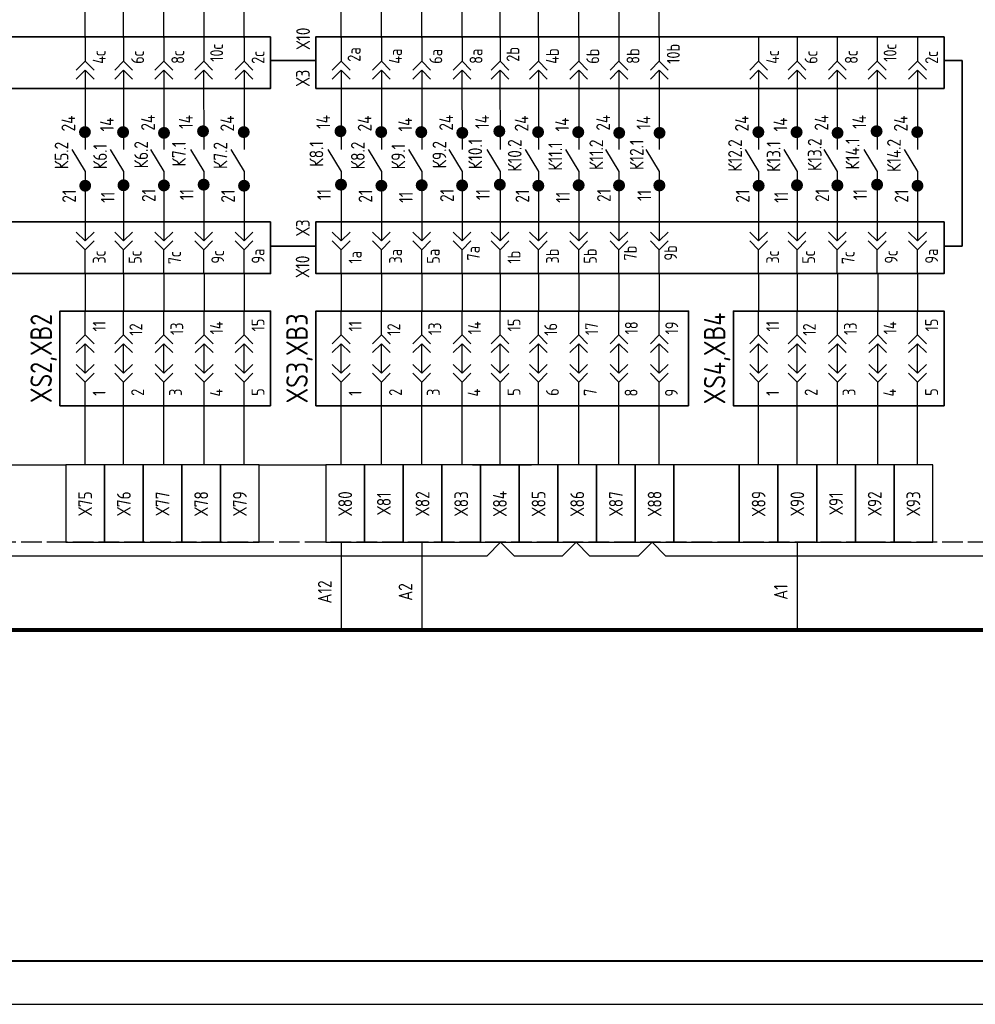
# Model space of a CAD drawing. Header units: millimetres. Extents: x 616 to 6196, y 2487 to 5711.
# Tile 8 of 46: x 2447 to 2558, y 3305 to 3420. Entities that reach past the tile are written whole.
import ezdxf

# ---------------------------------------------------------------- set-up
doc = ezdxf.new("R2010")
doc.units = ezdxf.units.MM
doc.linetypes.add('ACAD_ISO02W100', pattern=[15, 12, -3])
doc.styles.add('SIMPLEX', font='GOST.ttf', dxfattribs={"height": 5})

msp = doc.modelspace()

# ---------------------------------------------------------------- hatches: boundary and pattern name
for points in [[(2454.89, 3407.52, 1), (2454.89, 3406.13, 1)], [(2459.33, 3407.52, 1), (2459.33, 3406.12, 1)], [(2464.09, 3407.43, 1), (2464.09, 3406.04, 1)], [(2468.63, 3407.62, 1), (2468.63, 3406.23, 1)], [(2473.37, 3407.52, 1), (2473.37, 3406.13, 1)], [(2484.62, 3407.62, 1), (2484.62, 3406.23, 1)], [(2489.36, 3407.52, 1), (2489.36, 3406.13, 1)], [(2494.02, 3407.52, 1), (2494.02, 3406.12, 1)], [(2498.79, 3407.43, 1), (2498.79, 3406.04, 1)], [(2503.1, 3407.62, 1), (2503.1, 3406.23, 1)], [(2507.61, 3407.52, 1), (2507.61, 3406.13, 1)], [(2512.28, 3407.52, 1), (2512.28, 3406.12, 1)], [(2517.05, 3407.43, 1), (2517.05, 3406.04, 1)], [(2521.74, 3407.43, 1), (2521.74, 3406.04, 1)], [(2533.24, 3407.52, 1), (2533.24, 3406.13, 1)], [(2537.68, 3407.52, 1), (2537.68, 3406.12, 1)], [(2542.45, 3407.43, 1), (2542.45, 3406.04, 1)], [(2546.99, 3407.62, 1), (2546.99, 3406.23, 1)], [(2551.72, 3407.52, 1), (2551.72, 3406.13, 1)], [(2454.92, 3401.28, 1), (2454.92, 3399.89, 1)], [(2459.38, 3401.34, 1), (2459.38, 3399.94, 1)], [(2464.08, 3401.32, 1), (2464.08, 3399.92, 1)], [(2468.7, 3401.41, 1), (2468.7, 3400.01, 1)], [(2473.4, 3401.28, 1), (2473.4, 3399.89, 1)], [(2484.68, 3401.41, 1), (2484.68, 3400.01, 1)], [(2489.38, 3401.28, 1), (2489.38, 3399.89, 1)], [(2494.07, 3401.34, 1), (2494.07, 3399.94, 1)], [(2498.77, 3401.32, 1), (2498.77, 3399.92, 1)], [(2503.16, 3401.41, 1), (2503.16, 3400.01, 1)], [(2507.64, 3401.28, 1), (2507.64, 3399.89, 1)], [(2512.33, 3401.34, 1), (2512.33, 3399.94, 1)], [(2517.03, 3401.32, 1), (2517.03, 3399.92, 1)], [(2521.72, 3401.32, 1), (2521.72, 3399.92, 1)], [(2533.27, 3401.28, 1), (2533.27, 3399.89, 1)], [(2537.73, 3401.34, 1), (2537.73, 3399.94, 1)], [(2542.43, 3401.32, 1), (2542.43, 3399.92, 1)], [(2547.05, 3401.41, 1), (2547.05, 3400.01, 1)], [(2551.75, 3401.28, 1), (2551.75, 3399.89, 1)]]:
    msp.add_hatch(color=256).paths.add_polyline_path(points)

# ---------------------------------------------------------------- linework, layer by layer
for p, q in [((2454.92, 3417.81), (2454.92, 3421.25)), ((2459.39, 3417.81), (2459.39, 3421.25)), ((2464.08, 3417.81), (2464.08, 3421.25)), ((2468.76, 3417.81), (2468.76, 3421.25)), ((2473.4, 3417.81), (2473.4, 3421.25)), ((2484.69, 3417.81), (2484.69, 3421.25)), ((2484.69, 3417.81), (2484.69, 3421.25)), ((2489.39, 3417.81), (2489.39, 3421.25)), ((2494.08, 3417.81), (2494.08, 3421.25)), ((2498.76, 3417.81), (2498.76, 3421.25)), ((2503.18, 3417.81), (2503.18, 3421.25)), ((2507.64, 3417.81), (2507.64, 3421.25)), ((2512.34, 3417.81), (2512.34, 3421.25)), ((2517.03, 3417.81), (2517.03, 3421.25)), ((2521.71, 3417.81), (2521.71, 3421.25)), ((2454.92, 3417.81), (2454.92, 3415.06)), ((2459.39, 3417.81), (2459.39, 3415.06)), ((2464.07, 3417.81), (2464.07, 3415.06)), ((2468.71, 3417.81), (2468.71, 3415.06)), ((2473.4, 3417.81), (2473.4, 3415.06)), ((2484.69, 3417.81), (2484.69, 3415.06)), ((2489.39, 3417.81), (2489.39, 3415.06)), ((2494.08, 3417.81), (2494.08, 3415.06)), ((2498.76, 3417.81), (2498.76, 3415.06)), ((2503.18, 3417.81), (2503.18, 3415.06)), ((2507.64, 3417.81), (2507.64, 3415.06)), ((2512.34, 3417.81), (2512.34, 3415.06)), ((2517.02, 3417.81), (2517.02, 3415.06)), ((2521.71, 3417.81), (2521.71, 3415.06)), ((2533.27, 3417.81), (2533.27, 3415.06)), ((2537.74, 3417.81), (2537.74, 3415.06)), ((2542.42, 3417.81), (2542.42, 3415.06)), ((2547.06, 3417.81), (2547.06, 3415.06)), ((2551.76, 3417.81), (2551.76, 3415.06)), ((2454.92, 3414.02), (2454.92, 3404.82)), ((2459.39, 3414.02), (2459.39, 3404.82)), ((2464.05, 3414.01), (2464.07, 3404.82)), ((2468.7, 3414.02), (2468.71, 3404.82)), ((2473.4, 3414.02), (2473.4, 3404.82)), ((2484.69, 3414.02), (2484.69, 3404.82)), ((2489.39, 3414.02), (2489.39, 3404.82)), ((2494.08, 3414.02), (2494.08, 3404.82)), ((2498.75, 3414.01), (2498.76, 3404.82)), ((2503.17, 3414.02), (2503.18, 3404.82)), ((2507.64, 3414.02), (2507.64, 3404.82)), ((2512.34, 3414.02), (2512.34, 3404.82)), ((2517.01, 3414.01), (2517.02, 3404.82)), ((2521.7, 3414.01), (2521.71, 3404.82)), ((2533.27, 3414.02), (2533.27, 3404.82)), ((2537.74, 3414.02), (2537.74, 3404.82)), ((2542.41, 3414.01), (2542.42, 3404.82)), ((2547.06, 3414.02), (2547.06, 3404.82)), ((2551.76, 3414.02), (2551.76, 3404.82)), ((2453.37, 3404.82), (2454.92, 3402.24)), ((2457.84, 3404.82), (2459.39, 3402.24)), ((2462.52, 3404.82), (2464.07, 3402.24)), ((2467.16, 3404.82), (2468.71, 3402.24)), ((2471.85, 3404.82), (2473.4, 3402.24)), ((2483.15, 3404.82), (2484.69, 3402.24)), ((2487.84, 3404.82), (2489.39, 3402.24)), ((2492.53, 3404.82), (2494.08, 3402.24)), ((2497.21, 3404.82), (2498.76, 3402.24)), ((2501.63, 3404.82), (2503.18, 3402.24)), ((2506.1, 3404.82), (2507.64, 3402.24)), ((2510.79, 3404.82), (2512.34, 3402.24)), ((2515.47, 3404.82), (2517.02, 3402.24)), ((2520.16, 3404.82), (2521.71, 3402.24)), ((2531.72, 3404.82), (2533.27, 3402.24)), ((2536.19, 3404.82), (2537.74, 3402.24)), ((2540.87, 3404.82), (2542.42, 3402.24)), ((2545.51, 3404.82), (2547.06, 3402.24)), ((2550.21, 3404.82), (2551.76, 3402.24)), ((2454.92, 3402.24), (2454.92, 3394.16)), ((2459.39, 3402.24), (2459.39, 3394.16)), ((2464.07, 3402.24), (2464.07, 3394.16)), ((2468.71, 3402.24), (2468.71, 3394.16)), ((2473.4, 3402.24), (2473.4, 3394.16)), ((2484.69, 3402.24), (2484.69, 3394.16)), ((2489.39, 3402.24), (2489.39, 3394.16)), ((2494.08, 3402.24), (2494.08, 3394.16)), ((2498.76, 3402.24), (2498.76, 3394.16)), ((2503.18, 3402.24), (2503.18, 3394.16)), ((2507.64, 3402.24), (2507.64, 3394.16)), ((2512.34, 3402.24), (2512.34, 3394.16)), ((2517.02, 3402.24), (2517.02, 3394.16)), ((2521.71, 3402.24), (2521.71, 3394.16)), ((2533.27, 3402.24), (2533.27, 3394.16)), ((2537.74, 3402.24), (2537.74, 3394.16)), ((2542.42, 3402.24), (2542.42, 3394.16)), ((2547.06, 3402.24), (2547.06, 3394.16)), ((2551.76, 3402.24), (2551.76, 3394.16)), ((2454.92, 3390.37), (2454.92, 3393.13)), ((2459.39, 3390.37), (2459.39, 3393.13)), ((2464.07, 3390.37), (2464.07, 3393.13)), ((2468.71, 3390.37), (2468.71, 3393.13)), ((2473.4, 3390.37), (2473.4, 3393.13)), ((2484.69, 3390.37), (2484.69, 3393.13)), ((2489.39, 3390.37), (2489.39, 3393.13)), ((2494.08, 3390.37), (2494.08, 3393.13)), ((2498.76, 3390.37), (2498.76, 3393.13)), ((2503.18, 3390.37), (2503.18, 3393.13)), ((2507.64, 3390.37), (2507.64, 3393.13)), ((2512.34, 3390.37), (2512.34, 3393.13)), ((2517.02, 3390.37), (2517.02, 3393.13)), ((2521.71, 3390.37), (2521.71, 3393.13)), ((2533.27, 3390.37), (2533.27, 3393.13)), ((2537.74, 3390.37), (2537.74, 3393.13)), ((2542.42, 3390.37), (2542.42, 3393.13)), ((2547.06, 3390.37), (2547.06, 3393.13)), ((2551.76, 3390.37), (2551.76, 3393.13)), ((2454.92, 3390.37), (2454.92, 3386)), ((2459.39, 3390.37), (2459.39, 3386)), ((2464.08, 3390.37), (2464.08, 3386)), ((2468.76, 3390.37), (2468.76, 3386)), ((2473.4, 3390.37), (2473.4, 3386)), ((2484.69, 3390.37), (2484.69, 3386)), ((2489.39, 3390.37), (2489.39, 3386)), ((2494.08, 3390.37), (2494.08, 3386)), ((2498.76, 3390.37), (2498.76, 3386)), ((2503.18, 3390.37), (2503.18, 3386)), ((2507.64, 3390.37), (2507.64, 3386)), ((2512.34, 3390.37), (2512.34, 3386)), ((2517.02, 3390.37), (2517.02, 3386)), ((2521.71, 3390.37), (2521.71, 3386)), ((2533.27, 3390.37), (2533.27, 3386)), ((2537.74, 3390.37), (2537.74, 3386)), ((2542.43, 3390.37), (2542.43, 3386)), ((2547.12, 3390.37), (2547.12, 3386)), ((2551.76, 3390.37), (2551.76, 3386)), ((2454.92, 3383.25), (2454.92, 3386)), ((2459.39, 3383.25), (2459.39, 3386)), ((2464.08, 3383.25), (2464.08, 3386)), ((2468.76, 3383.25), (2468.76, 3386)), ((2473.4, 3383.25), (2473.4, 3386)), ((2484.69, 3383.25), (2484.69, 3386)), ((2489.39, 3383.25), (2489.39, 3386)), ((2494.08, 3383.25), (2494.08, 3386)), ((2498.76, 3383.25), (2498.76, 3386)), ((2503.18, 3383.25), (2503.18, 3386)), ((2507.64, 3383.25), (2507.64, 3386)), ((2512.34, 3383.25), (2512.34, 3386)), ((2517.02, 3383.25), (2517.02, 3386)), ((2521.71, 3383.25), (2521.71, 3386)), ((2533.27, 3383.25), (2533.27, 3386)), ((2537.74, 3383.25), (2537.74, 3386)), ((2542.43, 3383.25), (2542.43, 3386)), ((2547.12, 3383.25), (2547.12, 3386)), ((2551.76, 3383.25), (2551.76, 3386)), ((2454.92, 3378.77), (2454.92, 3382.21)), ((2459.39, 3378.77), (2459.39, 3382.21)), ((2464.08, 3378.77), (2464.08, 3382.21)), ((2468.76, 3378.77), (2468.76, 3382.21)), ((2473.4, 3378.77), (2473.4, 3382.21)), ((2484.69, 3378.77), (2484.69, 3382.21)), ((2489.39, 3378.77), (2489.39, 3382.21)), ((2494.08, 3378.77), (2494.08, 3382.21)), ((2498.76, 3378.77), (2498.76, 3382.21)), ((2503.18, 3378.77), (2503.18, 3382.21)), ((2507.64, 3378.77), (2507.64, 3382.21)), ((2512.34, 3378.77), (2512.34, 3382.21)), ((2517.02, 3378.77), (2517.02, 3382.21)), ((2521.71, 3378.77), (2521.71, 3382.21)), ((2533.27, 3378.77), (2533.27, 3382.21)), ((2537.74, 3378.77), (2537.74, 3382.21)), ((2542.43, 3378.77), (2542.43, 3382.21)), ((2547.12, 3378.77), (2547.12, 3382.21)), ((2551.76, 3378.77), (2551.76, 3382.21)), ((2454.92, 3374.98), (2454.92, 3377.74)), ((2459.39, 3374.98), (2459.39, 3377.74)), ((2464.08, 3374.98), (2464.08, 3377.74)), ((2468.76, 3374.98), (2468.76, 3377.74)), ((2473.4, 3374.98), (2473.4, 3377.74)), ((2484.69, 3374.98), (2484.69, 3377.74)), ((2489.39, 3374.98), (2489.39, 3377.74)), ((2494.08, 3374.98), (2494.08, 3377.74)), ((2498.76, 3374.98), (2498.76, 3377.74)), ((2503.18, 3374.98), (2503.18, 3377.74)), ((2507.64, 3374.98), (2507.64, 3377.74)), ((2512.34, 3374.98), (2512.34, 3377.74)), ((2517.02, 3374.98), (2517.02, 3377.74)), ((2521.71, 3374.98), (2521.71, 3377.74)), ((2533.27, 3374.98), (2533.27, 3377.74)), ((2537.74, 3374.98), (2537.74, 3377.74)), ((2542.43, 3374.98), (2542.43, 3377.74)), ((2547.12, 3374.98), (2547.12, 3377.74)), ((2551.76, 3374.98), (2551.76, 3377.74)), ((2454.92, 3368.11), (2454.92, 3374.98)), ((2459.39, 3368.11), (2459.39, 3374.98)), ((2464.08, 3368.11), (2464.08, 3374.98)), ((2468.76, 3368.11), (2468.76, 3374.98)), ((2473.4, 3368.11), (2473.4, 3374.98)), ((2484.69, 3368.11), (2484.69, 3374.98)), ((2484.69, 3368.11), (2484.69, 3374.98)), ((2489.39, 3368.11), (2489.39, 3374.98)), ((2494.08, 3368.11), (2494.08, 3374.98)), ((2498.76, 3368.11), (2498.76, 3374.98)), ((2503.18, 3368.11), (2503.18, 3374.98)), ((2507.64, 3368.11), (2507.64, 3374.98)), ((2512.34, 3368.11), (2512.34, 3374.98)), ((2517.02, 3368.11), (2517.02, 3374.98)), ((2521.71, 3368.11), (2521.71, 3374.98)), ((2533.27, 3368.11), (2533.27, 3374.98)), ((2537.74, 3368.11), (2537.74, 3374.98)), ((2542.43, 3368.11), (2542.43, 3374.98)), ((2547.12, 3368.11), (2547.12, 3374.98)), ((2551.76, 3368.11), (2551.76, 3374.98)), ((2445.01, 3368.11), (2452.67, 3368.11)), ((2475.17, 3368.11), (2482.92, 3368.11)), ((2499.99, 3368.11), (2506.86, 3368.11)), ((2501.67, 3357.53), (2503.25, 3359.11)), ((2503.25, 3359.11), (2504.83, 3357.53)), ((2510.45, 3357.53), (2512.03, 3359.11)), ((2512.03, 3359.11), (2513.61, 3357.53)), ((2519.29, 3357.53), (2520.87, 3359.11)), ((2520.87, 3359.11), (2522.45, 3357.53)), ((2408.35, 3357.53), (2501.67, 3357.53)), ((2504.83, 3357.53), (2510.45, 3357.53)), ((2513.61, 3357.53), (2519.29, 3357.53)), ((2522.45, 3357.53), (2575.6, 3357.53)), ((2348.89, 3305.35), (2768.9, 3305.35))]:
    msp.add_line(p, q)
at = {"lineweight": 35}
for p, q in [((2481.76, 3415.14), (2476.49, 3415.14)), ((2556.93, 3415.14), (2554.84, 3415.14)), ((2556.93, 3393.54), (2556.93, 3415.14)), ((2481.76, 3393.54), (2476.49, 3393.54)), ((2556.93, 3393.54), (2554.84, 3393.54))]:
    msp.add_line(p, q, dxfattribs=at)
at = {"color": 3}
for p, q in [((2484.69, 3359.11), (2484.69, 3349.11)), ((2494.08, 3359.11), (2494.08, 3349.11)), ((2537.74, 3359.11), (2537.74, 3349.11))]:
    msp.add_line(p, q, dxfattribs=at)
at = {"color": 3, "lineweight": 80}
msp.add_line((2708.16, 3348.88), (2415.92, 3348.88), dxfattribs=at)
at = {"lineweight": 40}
msp.add_line((2368.89, 3310.4), (2763.98, 3310.4), dxfattribs=at)
at = {"color": 32, "linetype": 'ACAD_ISO02W100', "ltscale": 0.2, "true_color": 0xcd6928}
msp.add_lwpolyline([(2545.87, 3359.11), (2395.03, 3359.11), (2395.06, 3490.31), (2560.05, 3490.31), (2560.02, 3359.11), (2545.87, 3359.11)], dxfattribs=at)
at = {"lineweight": 35}
for points in [[(2476.49, 3417.92), (2476.49, 3411.9), (2403.83, 3411.9), (2403.83, 3417.92)], [(2554.84, 3417.92), (2554.84, 3411.9), (2481.76, 3411.9), (2481.76, 3417.92)], [(2476.49, 3396.39), (2476.49, 3390.37), (2403.83, 3390.37), (2403.83, 3396.39)], [(2554.84, 3396.39), (2554.84, 3390.37), (2481.76, 3390.37), (2481.76, 3396.39)], [(2476.49, 3374.98), (2476.49, 3386), (2451.98, 3386), (2451.98, 3374.98)], [(2525.11, 3374.98), (2525.11, 3386), (2481.76, 3386), (2481.76, 3374.98)], [(2554.84, 3374.98), (2554.84, 3386), (2530.34, 3386), (2530.34, 3374.98)]]:
    msp.add_lwpolyline(points, close=True, dxfattribs=at)
for points in [[(2453.88, 3414.02), (2454.92, 3415.06), (2455.95, 3414.02)], [(2458.35, 3414.02), (2459.39, 3415.06), (2460.42, 3414.02)], [(2463.04, 3414.02), (2464.07, 3415.06), (2465.1, 3414.02)], [(2467.67, 3414.02), (2468.71, 3415.06), (2469.74, 3414.02)], [(2472.37, 3414.02), (2473.4, 3415.06), (2474.43, 3414.02)], [(2483.66, 3414.02), (2484.69, 3415.06), (2485.73, 3414.02)], [(2488.35, 3414.02), (2489.39, 3415.06), (2490.42, 3414.02)], [(2493.05, 3414.02), (2494.08, 3415.06), (2495.11, 3414.02)], [(2497.73, 3414.02), (2498.76, 3415.06), (2499.8, 3414.02)], [(2502.14, 3414.02), (2503.18, 3415.06), (2504.21, 3414.02)], [(2506.61, 3414.02), (2507.64, 3415.06), (2508.68, 3414.02)], [(2511.3, 3414.02), (2512.34, 3415.06), (2513.37, 3414.02)], [(2515.99, 3414.02), (2517.02, 3415.06), (2518.05, 3414.02)], [(2520.68, 3414.02), (2521.71, 3415.06), (2522.75, 3414.02)], [(2532.24, 3414.02), (2533.27, 3415.06), (2534.31, 3414.02)], [(2536.71, 3414.02), (2537.74, 3415.06), (2538.77, 3414.02)], [(2541.39, 3414.02), (2542.42, 3415.06), (2543.46, 3414.02)], [(2546.03, 3414.02), (2547.06, 3415.06), (2548.1, 3414.02)], [(2550.72, 3414.02), (2551.76, 3415.06), (2552.79, 3414.02)], [(2453.88, 3412.99), (2454.92, 3414.02), (2455.95, 3412.99)], [(2458.35, 3412.99), (2459.39, 3414.02), (2460.42, 3412.99)], [(2463.04, 3412.99), (2464.07, 3414.02), (2465.1, 3412.99)], [(2467.67, 3412.99), (2468.71, 3414.02), (2469.74, 3412.99)], [(2472.37, 3412.99), (2473.4, 3414.02), (2474.43, 3412.99)], [(2483.66, 3412.99), (2484.69, 3414.02), (2485.73, 3412.99)], [(2488.35, 3412.99), (2489.39, 3414.02), (2490.42, 3412.99)], [(2493.05, 3412.99), (2494.08, 3414.02), (2495.11, 3412.99)], [(2497.73, 3412.99), (2498.76, 3414.02), (2499.8, 3412.99)], [(2502.14, 3412.99), (2503.18, 3414.02), (2504.21, 3412.99)], [(2506.61, 3412.99), (2507.64, 3414.02), (2508.68, 3412.99)], [(2511.3, 3412.99), (2512.34, 3414.02), (2513.37, 3412.99)], [(2515.99, 3412.99), (2517.02, 3414.02), (2518.05, 3412.99)], [(2520.68, 3412.99), (2521.71, 3414.02), (2522.75, 3412.99)], [(2532.24, 3412.99), (2533.27, 3414.02), (2534.31, 3412.99)], [(2536.71, 3412.99), (2537.74, 3414.02), (2538.77, 3412.99)], [(2541.39, 3412.99), (2542.42, 3414.02), (2543.46, 3412.99)], [(2546.03, 3412.99), (2547.06, 3414.02), (2548.1, 3412.99)], [(2550.72, 3412.99), (2551.76, 3414.02), (2552.79, 3412.99)], [(2453.88, 3395.19), (2454.92, 3394.16), (2455.95, 3395.19)], [(2458.35, 3395.19), (2459.39, 3394.16), (2460.42, 3395.19)], [(2463.04, 3395.19), (2464.07, 3394.16), (2465.1, 3395.19)], [(2467.67, 3395.19), (2468.71, 3394.16), (2469.74, 3395.19)], [(2472.37, 3395.19), (2473.4, 3394.16), (2474.43, 3395.19)], [(2483.66, 3395.19), (2484.69, 3394.16), (2485.73, 3395.19)], [(2488.35, 3395.19), (2489.39, 3394.16), (2490.42, 3395.19)], [(2493.05, 3395.19), (2494.08, 3394.16), (2495.11, 3395.19)], [(2497.73, 3395.19), (2498.76, 3394.16), (2499.8, 3395.19)], [(2502.14, 3395.19), (2503.18, 3394.16), (2504.21, 3395.19)], [(2506.61, 3395.19), (2507.64, 3394.16), (2508.68, 3395.19)], [(2511.3, 3395.19), (2512.34, 3394.16), (2513.37, 3395.19)], [(2515.99, 3395.19), (2517.02, 3394.16), (2518.05, 3395.19)], [(2520.68, 3395.19), (2521.71, 3394.16), (2522.75, 3395.19)], [(2532.24, 3395.19), (2533.27, 3394.16), (2534.31, 3395.19)], [(2536.71, 3395.19), (2537.74, 3394.16), (2538.77, 3395.19)], [(2541.39, 3395.19), (2542.42, 3394.16), (2543.46, 3395.19)], [(2546.03, 3395.19), (2547.06, 3394.16), (2548.1, 3395.19)], [(2550.72, 3395.19), (2551.76, 3394.16), (2552.79, 3395.19)], [(2453.88, 3394.16), (2454.92, 3393.13), (2455.95, 3394.16)], [(2458.35, 3394.16), (2459.39, 3393.13), (2460.42, 3394.16)], [(2463.04, 3394.16), (2464.07, 3393.13), (2465.1, 3394.16)], [(2467.67, 3394.16), (2468.71, 3393.13), (2469.74, 3394.16)], [(2472.37, 3394.16), (2473.4, 3393.13), (2474.43, 3394.16)], [(2483.66, 3394.16), (2484.69, 3393.13), (2485.73, 3394.16)], [(2488.35, 3394.16), (2489.39, 3393.13), (2490.42, 3394.16)], [(2493.05, 3394.16), (2494.08, 3393.13), (2495.11, 3394.16)], [(2497.73, 3394.16), (2498.76, 3393.13), (2499.8, 3394.16)], [(2502.14, 3394.16), (2503.18, 3393.13), (2504.21, 3394.16)], [(2506.61, 3394.16), (2507.64, 3393.13), (2508.68, 3394.16)], [(2511.3, 3394.16), (2512.34, 3393.13), (2513.37, 3394.16)], [(2515.99, 3394.16), (2517.02, 3393.13), (2518.05, 3394.16)], [(2520.68, 3394.16), (2521.71, 3393.13), (2522.75, 3394.16)], [(2532.24, 3394.16), (2533.27, 3393.13), (2534.31, 3394.16)], [(2536.71, 3394.16), (2537.74, 3393.13), (2538.77, 3394.16)], [(2541.39, 3394.16), (2542.42, 3393.13), (2543.46, 3394.16)], [(2546.03, 3394.16), (2547.06, 3393.13), (2548.1, 3394.16)], [(2550.72, 3394.16), (2551.76, 3393.13), (2552.79, 3394.16)], [(2453.88, 3382.21), (2454.92, 3383.25), (2455.95, 3382.21)], [(2458.35, 3382.21), (2459.39, 3383.25), (2460.42, 3382.21)], [(2463.05, 3382.21), (2464.08, 3383.25), (2465.11, 3382.21)], [(2467.73, 3382.21), (2468.76, 3383.25), (2469.79, 3382.21)], [(2472.37, 3382.21), (2473.4, 3383.25), (2474.43, 3382.21)], [(2483.66, 3382.21), (2484.69, 3383.25), (2485.73, 3382.21)], [(2488.35, 3382.21), (2489.39, 3383.25), (2490.42, 3382.21)], [(2493.05, 3382.21), (2494.08, 3383.25), (2495.11, 3382.21)], [(2497.73, 3382.21), (2498.76, 3383.25), (2499.8, 3382.21)], [(2502.14, 3382.21), (2503.18, 3383.25), (2504.21, 3382.21)], [(2506.61, 3382.21), (2507.64, 3383.25), (2508.68, 3382.21)], [(2511.3, 3382.21), (2512.34, 3383.25), (2513.37, 3382.21)], [(2515.99, 3382.21), (2517.02, 3383.25), (2518.05, 3382.21)], [(2520.68, 3382.21), (2521.71, 3383.25), (2522.75, 3382.21)], [(2532.24, 3382.21), (2533.27, 3383.25), (2534.31, 3382.21)], [(2536.71, 3382.21), (2537.74, 3383.25), (2538.77, 3382.21)], [(2541.4, 3382.21), (2542.43, 3383.25), (2543.47, 3382.21)], [(2546.08, 3382.21), (2547.12, 3383.25), (2548.15, 3382.21)], [(2550.72, 3382.21), (2551.76, 3383.25), (2552.79, 3382.21)], [(2453.88, 3381.18), (2454.92, 3382.21), (2455.95, 3381.18)], [(2458.35, 3381.18), (2459.39, 3382.21), (2460.42, 3381.18)], [(2463.05, 3381.18), (2464.08, 3382.21), (2465.11, 3381.18)], [(2467.73, 3381.18), (2468.76, 3382.21), (2469.79, 3381.18)], [(2472.37, 3381.18), (2473.4, 3382.21), (2474.43, 3381.18)], [(2483.66, 3381.18), (2484.69, 3382.21), (2485.73, 3381.18)], [(2488.35, 3381.18), (2489.39, 3382.21), (2490.42, 3381.18)], [(2493.05, 3381.18), (2494.08, 3382.21), (2495.11, 3381.18)], [(2497.73, 3381.18), (2498.76, 3382.21), (2499.8, 3381.18)], [(2502.14, 3381.18), (2503.18, 3382.21), (2504.21, 3381.18)], [(2506.61, 3381.18), (2507.64, 3382.21), (2508.68, 3381.18)], [(2511.3, 3381.18), (2512.34, 3382.21), (2513.37, 3381.18)], [(2515.99, 3381.18), (2517.02, 3382.21), (2518.05, 3381.18)], [(2520.68, 3381.18), (2521.71, 3382.21), (2522.75, 3381.18)], [(2532.24, 3381.18), (2533.27, 3382.21), (2534.31, 3381.18)], [(2536.71, 3381.18), (2537.74, 3382.21), (2538.77, 3381.18)], [(2541.4, 3381.18), (2542.43, 3382.21), (2543.47, 3381.18)], [(2546.08, 3381.18), (2547.12, 3382.21), (2548.15, 3381.18)], [(2550.72, 3381.18), (2551.76, 3382.21), (2552.79, 3381.18)], [(2453.88, 3379.8), (2454.92, 3378.77), (2455.95, 3379.8)], [(2458.35, 3379.8), (2459.39, 3378.77), (2460.42, 3379.8)], [(2463.05, 3379.8), (2464.08, 3378.77), (2465.11, 3379.8)], [(2467.73, 3379.8), (2468.76, 3378.77), (2469.79, 3379.8)], [(2472.37, 3379.8), (2473.4, 3378.77), (2474.43, 3379.8)], [(2483.66, 3379.8), (2484.69, 3378.77), (2485.73, 3379.8)], [(2488.35, 3379.8), (2489.39, 3378.77), (2490.42, 3379.8)], [(2493.05, 3379.8), (2494.08, 3378.77), (2495.11, 3379.8)], [(2497.73, 3379.8), (2498.76, 3378.77), (2499.8, 3379.8)], [(2502.14, 3379.8), (2503.18, 3378.77), (2504.21, 3379.8)], [(2506.61, 3379.8), (2507.64, 3378.77), (2508.68, 3379.8)], [(2511.3, 3379.8), (2512.34, 3378.77), (2513.37, 3379.8)], [(2515.99, 3379.8), (2517.02, 3378.77), (2518.05, 3379.8)], [(2520.68, 3379.8), (2521.71, 3378.77), (2522.75, 3379.8)], [(2532.24, 3379.8), (2533.27, 3378.77), (2534.31, 3379.8)], [(2536.71, 3379.8), (2537.74, 3378.77), (2538.77, 3379.8)], [(2541.4, 3379.8), (2542.43, 3378.77), (2543.47, 3379.8)], [(2546.08, 3379.8), (2547.12, 3378.77), (2548.15, 3379.8)], [(2550.72, 3379.8), (2551.76, 3378.77), (2552.79, 3379.8)], [(2453.88, 3378.77), (2454.92, 3377.74), (2455.95, 3378.77)], [(2458.35, 3378.77), (2459.39, 3377.74), (2460.42, 3378.77)], [(2463.05, 3378.77), (2464.08, 3377.74), (2465.11, 3378.77)], [(2467.73, 3378.77), (2468.76, 3377.74), (2469.79, 3378.77)], [(2472.37, 3378.77), (2473.4, 3377.74), (2474.43, 3378.77)], [(2483.66, 3378.77), (2484.69, 3377.74), (2485.73, 3378.77)], [(2488.35, 3378.77), (2489.39, 3377.74), (2490.42, 3378.77)], [(2493.05, 3378.77), (2494.08, 3377.74), (2495.11, 3378.77)], [(2497.73, 3378.77), (2498.76, 3377.74), (2499.8, 3378.77)], [(2502.14, 3378.77), (2503.18, 3377.74), (2504.21, 3378.77)], [(2506.61, 3378.77), (2507.64, 3377.74), (2508.68, 3378.77)], [(2511.3, 3378.77), (2512.34, 3377.74), (2513.37, 3378.77)], [(2515.99, 3378.77), (2517.02, 3377.74), (2518.05, 3378.77)], [(2520.68, 3378.77), (2521.71, 3377.74), (2522.75, 3378.77)], [(2532.24, 3378.77), (2533.27, 3377.74), (2534.31, 3378.77)], [(2536.71, 3378.77), (2537.74, 3377.74), (2538.77, 3378.77)], [(2541.4, 3378.77), (2542.43, 3377.74), (2543.47, 3378.77)], [(2546.08, 3378.77), (2547.12, 3377.74), (2548.15, 3378.77)], [(2550.72, 3378.77), (2551.76, 3377.74), (2552.79, 3378.77)]]:
    msp.add_lwpolyline(points)
for points in [[(2457.17, 3359.11), (2457.17, 3368.11), (2452.67, 3368.11), (2452.67, 3359.11)], [(2461.67, 3359.11), (2461.67, 3368.11), (2457.17, 3368.11), (2457.17, 3359.11)], [(2466.17, 3359.11), (2466.17, 3368.11), (2461.67, 3368.11), (2461.67, 3359.11)], [(2470.67, 3359.11), (2470.67, 3368.11), (2466.17, 3368.11), (2466.17, 3359.11)], [(2475.17, 3359.11), (2475.17, 3368.11), (2470.67, 3368.11), (2470.67, 3359.11)], [(2487.42, 3359.11), (2487.42, 3368.11), (2482.92, 3368.11), (2482.92, 3359.11)], [(2491.92, 3359.11), (2491.92, 3368.11), (2487.42, 3368.11), (2487.42, 3359.11)], [(2496.42, 3359.11), (2496.42, 3368.11), (2491.92, 3368.11), (2491.92, 3359.11)], [(2500.92, 3359.11), (2500.92, 3368.11), (2496.42, 3368.11), (2496.42, 3359.11)], [(2505.42, 3359.11), (2505.42, 3368.11), (2500.92, 3368.11), (2500.92, 3359.11)], [(2509.92, 3359.11), (2509.92, 3368.11), (2505.42, 3368.11), (2505.42, 3359.11)], [(2514.42, 3359.11), (2514.42, 3368.11), (2509.92, 3368.11), (2509.92, 3359.11)], [(2518.92, 3359.11), (2518.92, 3368.11), (2514.42, 3368.11), (2514.42, 3359.11)], [(2523.42, 3359.11), (2523.42, 3368.11), (2518.92, 3368.11), (2518.92, 3359.11)], [(2531.02, 3359.11), (2531.02, 3368.11), (2523.42, 3368.11), (2523.42, 3359.11)], [(2535.52, 3359.11), (2535.52, 3368.11), (2531.02, 3368.11), (2531.02, 3359.11)], [(2540.02, 3359.11), (2540.02, 3368.11), (2535.52, 3368.11), (2535.52, 3359.11)], [(2544.52, 3359.11), (2544.52, 3368.11), (2540.02, 3368.11), (2540.02, 3359.11)], [(2549.02, 3359.11), (2549.02, 3368.11), (2544.52, 3368.11), (2544.52, 3359.11)], [(2553.52, 3359.11), (2553.52, 3368.11), (2549.02, 3368.11), (2549.02, 3359.11)]]:
    msp.add_lwpolyline(points, close=True)

# ---------------------------------------------------------------- texts
at = {"style": 'SIMPLEX'}
for s, p in [('10с', (2470.96, 3415.01)), ('2b', (2505.43, 3415.01)), ('10b', (2524.09, 3414.77)), ('10с', (2549.31, 3415.01)), ('4с', (2457.3, 3414.77)), ('6с', (2461.77, 3414.77)), ('8с', (2466.45, 3414.77)), ('2с', (2475.78, 3414.77)), ('2а', (2486.95, 3415.01)), ('4а', (2491.77, 3414.77)), ('6а', (2496.46, 3414.77)), ('8а', (2501.14, 3414.77)), ('4b', (2510.03, 3414.77)), ('6b', (2514.72, 3414.77)), ('8b', (2519.4, 3414.77)), ('4с', (2535.65, 3414.77)), ('6с', (2540.12, 3414.77)), ('8с', (2544.8, 3414.77)), ('2с', (2554.14, 3414.77)), ('3с', (2457.3, 3391.53)), ('5с', (2461.48, 3391.51)), ('7с', (2466.08, 3391.46)), ('9с', (2471.09, 3391.53)), ('9а', (2475.78, 3391.53)), ('1а', (2487.08, 3391.53)), ('3а', (2491.77, 3391.53)), ('5а', (2496.17, 3391.51)), ('7а', (2500.83, 3391.88)), ('1b', (2505.56, 3391.53)), ('3b', (2510.03, 3391.53)), ('5b', (2514.43, 3391.51)), ('7b', (2519.09, 3391.88)), ('9b', (2523.78, 3391.88)), ('3с', (2535.65, 3391.53)), ('5с', (2539.84, 3391.51)), ('7с', (2544.43, 3391.46)), ('9с', (2549.44, 3391.53)), ('9а', (2554.14, 3391.53)), ('11', (2457.3, 3383.64)), ('12', (2461.57, 3383.14)), ('13', (2466.33, 3383.22)), ('14', (2470.95, 3383.29)), ('15', (2475.78, 3383.64)), ('11', (2487.08, 3383.64)), ('12', (2491.57, 3383.14)), ('13', (2496.34, 3383.22)), ('14', (2500.96, 3383.29)), ('15', (2505.56, 3383.64)), ('16', (2509.83, 3383.14)), ('17', (2514.59, 3383.22)), ('18', (2519.21, 3383.29)), ('19', (2523.91, 3383.29)), ('11', (2535.65, 3383.64)), ('12', (2539.92, 3383.14)), ('13', (2544.69, 3383.22)), ('14', (2549.31, 3383.29)), ('15', (2554.14, 3383.64)), ('2', (2461.77, 3376.14)), ('5', (2475.78, 3376.14)), ('2', (2491.77, 3376.14)), ('5', (2505.56, 3376.14)), ('6', (2510.03, 3376.14)), ('7', (2514.43, 3376.13)), ('2', (2540.12, 3376.14)), ('5', (2554.14, 3376.14)), ('1', (2457.3, 3376.14)), ('3', (2466.17, 3376.13)), ('4', (2470.92, 3376.06)), ('1', (2487.08, 3376.14)), ('3', (2496.17, 3376.13)), ('4', (2500.92, 3376.06)), ('8', (2519.18, 3376.06)), ('9', (2523.87, 3376.06)), ('1', (2535.65, 3376.14)), ('3', (2544.53, 3376.13)), ('4', (2549.27, 3376.06))]:
    msp.add_text(s, height=1.5, rotation=90.0001, dxfattribs=at).set_placement(p)
at = {"color": 7, "char_height": 1.6, "attachment_point": 5, "rotation": 90.0001, "style": 'SIMPLEX'}
for s, insert, width in [('Х10', (2480.27, 3417.72), 5.1651), ('Х3', (2480.24, 3413.13), 3.5036), ('24', (2452.96, 3407.83), 5.1651), ('14', (2457.45, 3407.71), 5.1651), ('24', (2462.23, 3407.92), 5.1651), ('14', (2466.63, 3408.01), 5.1651), ('24', (2471.45, 3407.83), 5.1651), ('14', (2482.62, 3408.01), 5.1651), ('24', (2487.43, 3407.83), 5.1651), ('14', (2492.14, 3407.71), 5.1651), ('24', (2496.92, 3407.92), 5.1651), ('14', (2501.1, 3408.01), 5.1651), ('24', (2505.69, 3407.83), 5.1651), ('14', (2510.4, 3407.71), 5.1651), ('24', (2515.18, 3407.92), 5.1651), ('14', (2519.87, 3407.92), 5.1651), ('24', (2531.32, 3407.83), 5.1651), ('14', (2535.8, 3407.71), 5.1651), ('24', (2540.58, 3407.92), 5.1651), ('14', (2544.98, 3408.01), 5.1651), ('24', (2549.8, 3407.83), 5.1651), ('К10.1', (2500.3, 3404.28), 5.1651), ('К14.1', (2544.19, 3404.28), 5.1651), ('К5.2', (2452.17, 3404.1), 5.1651), ('К6.1', (2456.65, 3403.98), 5.1651), ('К6.2', (2461.43, 3404.19), 5.1651), ('К7.1', (2465.83, 3404.28), 5.1651), ('К7.2', (2470.65, 3404.1), 5.1651), ('К8.1', (2481.82, 3404.28), 5.1651), ('К8.2', (2486.64, 3404.1), 5.1651), ('К9.1', (2491.35, 3403.98), 5.1651), ('К9.2', (2496.13, 3404.19), 5.1651), ('К10.2', (2504.89, 3404.1), 5.1651), ('К11.1', (2509.61, 3403.98), 5.1651), ('К11.2', (2514.38, 3404.19), 5.1651), ('К12.1', (2519.08, 3404.19), 5.1651), ('К12.2', (2530.52, 3404.1), 5.1651), ('К13.1', (2535.01, 3403.98), 5.1651), ('К13.2', (2539.79, 3404.19), 5.1651), ('\\pxt1;К14.2', (2549.01, 3404.1), 5.1651), ('21', (2453.05, 3399.38), 5.1651), ('11', (2457.54, 3399.25), 5.1651), ('21', (2462.31, 3399.46), 5.1651), ('11', (2466.72, 3399.56), 5.1651), ('21', (2471.53, 3399.38), 5.1651), ('11', (2482.7, 3399.56), 5.1651), ('21', (2487.52, 3399.38), 5.1651), ('11', (2492.23, 3399.25), 5.1651), ('21', (2497.01, 3399.46), 5.1651), ('11', (2501.19, 3399.56), 5.1651), ('21', (2505.78, 3399.38), 5.1651), ('11', (2510.49, 3399.25), 5.1651), ('21', (2515.27, 3399.46), 5.1651), ('11', (2519.96, 3399.46), 5.1651), ('21', (2531.41, 3399.38), 5.1651), ('11', (2535.89, 3399.25), 5.1651), ('21', (2540.67, 3399.46), 5.1651), ('11', (2545.07, 3399.56), 5.1651), ('21', (2549.89, 3399.38), 5.1651), ('Х3', (2480.24, 3395.71), 3.5036), ('Х10', (2480.21, 3391.19), 5.1651), ('Х75', (2454.92, 3363.61), 9), ('Х76', (2459.42, 3363.61), 9), ('Х77', (2463.92, 3363.61), 9), ('Х78', (2468.42, 3363.61), 9), ('Х79', (2472.92, 3363.61), 9), ('Х80', (2485.17, 3363.61), 9), ('Х81', (2489.67, 3363.61), 9), ('Х82', (2494.17, 3363.61), 9), ('Х83', (2498.67, 3363.61), 9), ('Х84', (2503.17, 3363.61), 9), ('Х85', (2507.67, 3363.61), 9), ('Х86', (2512.17, 3363.61), 9), ('Х87', (2516.67, 3363.61), 9), ('Х88', (2521.17, 3363.61), 9), ('Х89', (2533.27, 3363.61), 9), ('Х90', (2537.77, 3363.61), 9), ('Х91', (2542.27, 3363.61), 9), ('Х92', (2546.77, 3363.61), 9), ('Х93', (2551.27, 3363.61), 9), ('{\\C256;A12}', (2482.79, 3353.32), 8.4165), ('{\\C256;A2}', (2492.18, 3353.32), 8.4165), ('{\\C256;A1}', (2535.84, 3353.32), 8.4165)]:
    msp.add_mtext(s, dxfattribs=dict(at, insert=insert, width=width))
at = {"lineweight": 50, "char_height": 2.5, "width": 12.5578, "attachment_point": 5, "rotation": 90.0001, "style": 'SIMPLEX'}
for s, insert in [('XS2,XB2', (2450.09, 3380.49)), ('XS3,XB3', (2479.86, 3380.49)), ('XS4,XB4', (2528.44, 3380.49))]:
    msp.add_mtext(s, dxfattribs=dict(at, insert=insert))

doc.saveas('drawing.dxf')
